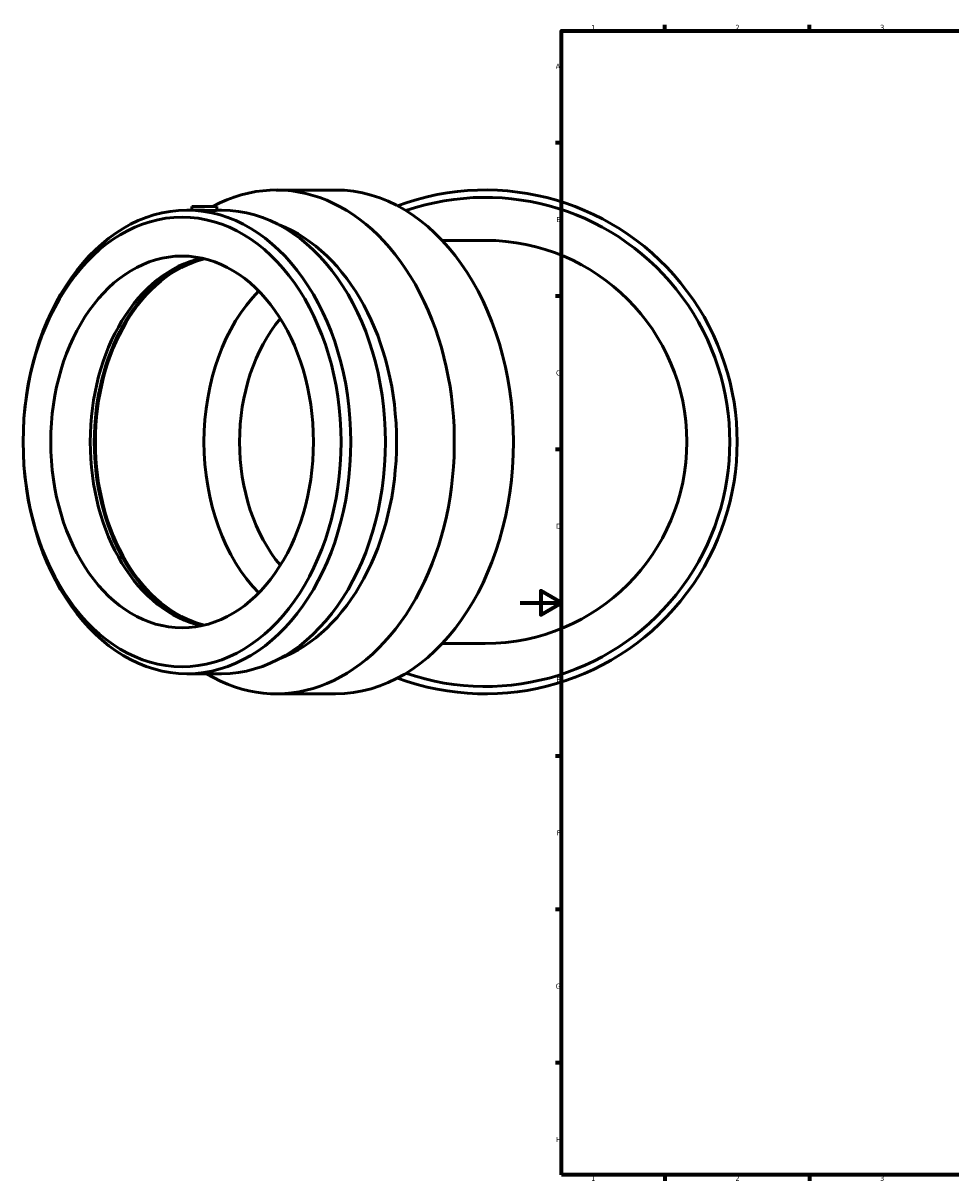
# Model space of a CAD drawing. Header units: millimetres. Extents: x -469 to 1524, y -293 to 1316.
# Tile 1 of 7: x -241 to 209, y 17 to 578. Entities that reach past the tile are written whole.
import ezdxf

# ---------------------------------------------------------------- set-up
doc = ezdxf.new("R2010")
doc.units = ezdxf.units.MM
doc.layers.add('Border (ISO)', color=7, linetype='Continuous', lineweight=70)
doc.layers.add('Visible (ISO)', color=7, linetype='Continuous', lineweight=50)
doc.styles.add('Note Text (ISO)', font='tahoma.ttf')

# ---------------------------------------------------------------- blocks, each defined once
blk = doc.blocks.new('Borders Default Border')
at = {"layer": 'Border (ISO)'}
for p, q in [((70.08, 574), (70.08, 576.9)), ((140.17, 574), (140.17, 576.9)), ((20, 519.75), (17.1, 519.75)), ((20, 445.5), (17.1, 445.5)), ((20, 371.25), (17.1, 371.25)), ((20, 222.75), (17.1, 222.75)), ((20, 148.5), (17.1, 148.5)), ((20, 74.25), (17.1, 74.25)), ((70.08, 20), (70.08, 17.1)), ((140.17, 20), (140.17, 17.1))]:
    blk.add_line(p, q, dxfattribs=at)
at = {"layer": 'Border (ISO)', "flags": 128}
for points in [[(20, 20), (20, 574), (821, 574), (821, 20), (20, 20)], [(0, 297), (20, 297), (10, 302.77), (10, 291.23), (20, 297)]]:
    blk.add_lwpolyline(points, dxfattribs=at)
at = {"layer": 'Border (ISO)', "color": 232, "true_color": 0xca0064, "char_height": 2.5, "attachment_point": 7, "style": 'Note Text (ISO)'}
for s, insert in [('1', (34.48, 574.4)), ('2', (104.37, 574.4)), ('3', (174.43, 574.35)), ('A', (17.29, 555.62)), ('B', (17.59, 481.37)), ('C', (17.43, 407.08)), ('D', (17.43, 332.88)), ('E', (17.64, 258.63)), ('F', (17.7, 184.38)), ('G', (17.31, 110.08)), ('H', (17.44, 35.88)), ('1', (34.48, 17.1)), ('2', (104.37, 17.1)), ('3', (174.43, 17.05))]:
    blk.add_mtext(s, dxfattribs=dict(at, insert=insert))

msp = doc.modelspace()

# ---------------------------------------------------------------- linework, layer by layer
at = {"layer": 'Visible (ISO)'}
for p, q in [((-118.099, 496.927), (-89.475, 496.927)), ((-158.956, 488.927), (-146.956, 488.927)), ((-158.956, 488.927), (-158.956, 487.167)), ((-146.956, 488.927), (-146.956, 487.087)), ((-161.34, 487.167), (-157.198, 487.167)), ((-146.956, 487.167), (-144.571, 487.167)), ((-16.827, 472.527), (-37.715, 472.527)), ((-37.715, 277.327), (-16.827, 277.327)), ((-161.34, 262.687), (-144.571, 262.687)), ((-118.099, 252.927), (-89.475, 252.927))]:
    msp.add_line(p, q, dxfattribs=at)
for radius, start, end in [(122, 249.58471, 110.41529), (118.427, 251.0506, 108.9494), (97.6, 270, 90)]:
    msp.add_arc((-16.827, 374.927), radius, start, end, dxfattribs=at)
for centre, major_axis, start_param, end_param in [((-118.099, 374.927), (0, 122), 2.7388768, 6.647337), ((-89.475, 374.927), (0, 122), 3.1415927, 6.2831853), ((-144.571, 374.927), (0, 112.24), 3.1415927, 6.2831853), ((-136.807, 374.927), (0, 108.873), 3.4056434, 6.0191346), ((-144.571, 374.927), (0, -90), 3.2926262, 6.1321518), ((-142.078, 374.927), (0, -90.749), 3.3748065, 6.0499715), ((-142.078, 374.927), (0, -90), 3.3124715, 6.1123065), ((-89.475, 374.927), (0, 90), 0.6228266, 2.5187661), ((-80.849, 374.927), (0, 77.8), 0.6957432, 2.4458495)]:
    msp.add_ellipse(centre, major_axis=major_axis, ratio=0.7071068, start_param=start_param, end_param=end_param, dxfattribs=at)
for centre, major_axis in [((-161.34, 374.927), (0, -112.24)), ((-163.721, 374.927), (0, -108.873)), ((-163.721, 374.927), (0, -90))]:
    msp.add_ellipse(centre, major_axis=major_axis, ratio=0.7071068, dxfattribs=at)
msp.add_open_spline([(-146.956, 487.087), (-146.956, 487.067), (-147.106, 487.046), (-147.718, 487.015), (-148.18, 487.007), (-149.246, 487.007), (-149.921, 487.015), (-151.399, 487.046), (-152.202, 487.067), (-153.709, 487.107), (-154.512, 487.129), (-155.991, 487.159), (-156.666, 487.167), (-157.198, 487.167)], degree=3, knots=[1.3563494, 1.3563494, 1.3563494, 1.3563494, 1.5824076, 1.5824076, 1.8084659, 1.8084659, 2.0345242, 2.0345242, 2.2605824, 2.2605824, 2.4866406, 2.4866406, 2.7126988, 2.7126988, 2.7126988, 2.7126988], dxfattribs=at)

# ---------------------------------------------------------------- block references
msp.add_blockref('Borders Default Border', (0, 0))

doc.saveas('drawing.dxf')
